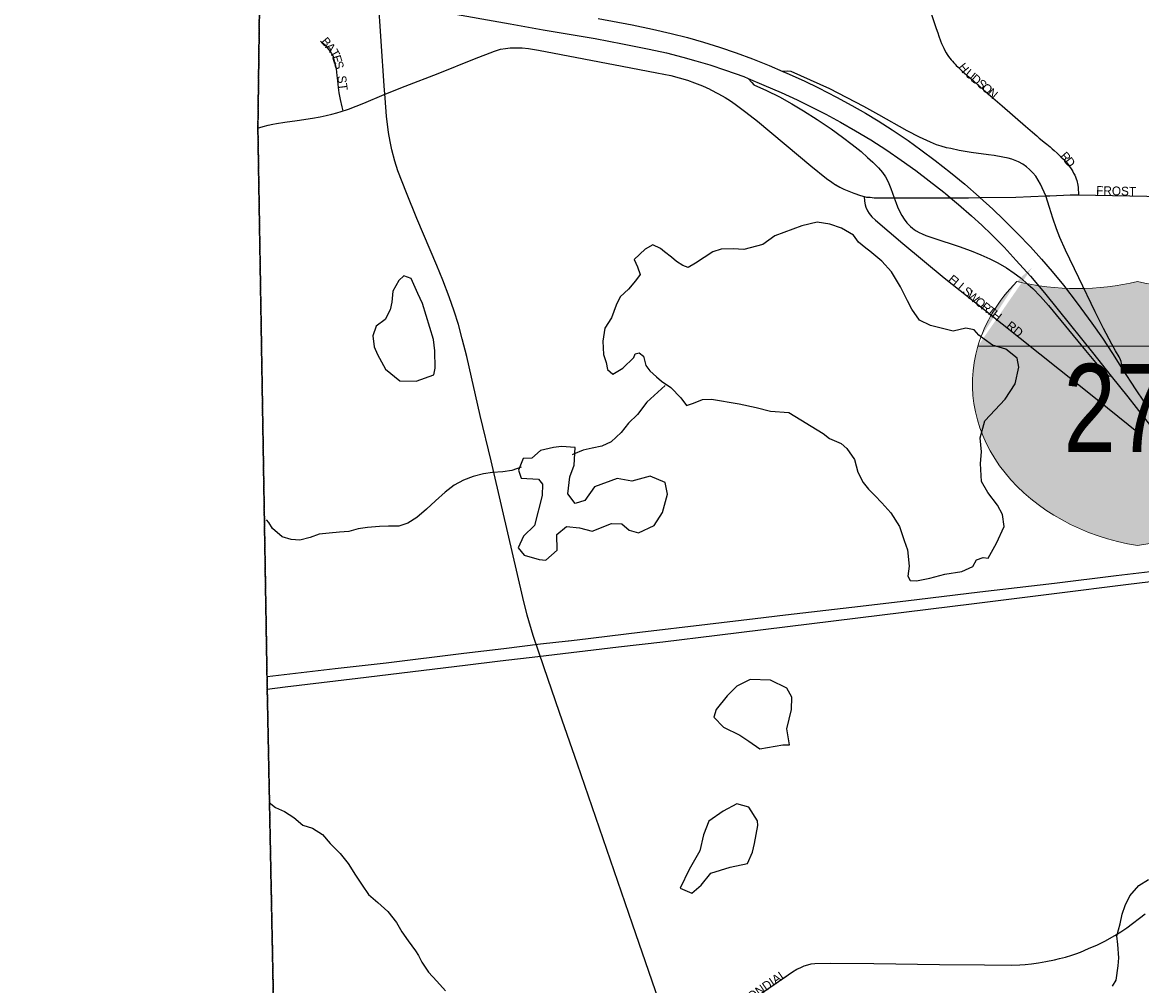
# Model space of a CAD drawing. Header units: feet. Extents: x 2113747 to 2516209, y 960708 to 1356798.
# Tile 135 of 253: x 2271826 to 2278182, y 1185654 to 1191123. Entities that reach past the tile are written whole.
import ezdxf
from ezdxf.enums import TextEntityAlignment as Align

# ---------------------------------------------------------------- set-up
doc = ezdxf.new("R2010")
doc.units = ezdxf.units.FT
doc.header["$LTSCALE"] = 50
doc.header["$MEASUREMENT"] = 0
doc.linetypes.add('OhDOT_USTN3', pattern=[0.22, 0.165, -0.055])
doc.linetypes.add('rr2', pattern=[0])
for name, color, linetype in [('0_Xref', 7, 'Continuous'), ('GM_X_Adjacent_County', 251, 'OhDOT_USTN3'), ('GM_X_City_Street', 251, 'Continuous'), ('GM_X_City_Street_Text', 251, 'Continuous'), ('GM_X_County', 251, 'OhDOT_USTN3'), ('GM_X_Interchange_Ramps', 1, 'Continuous'), ('GM_X_Interstate_Location', 251, 'Continuous'), ('GM_X_Interstate_Route', 1, 'Continuous'), ('GM_X_Interstate_Shield', 251, 'Continuous'), ('GM_X_Minor_Lake', 5, 'Continuous'), ('GM_X_Minor_River', 5, 'Continuous'), ('GM_X_Rail_Line', 251, 'rr2')]:
    doc.layers.add(name, color=color, linetype=linetype)
doc.styles.add('Styledgn000', font='dgn000.shx')
doc.styles.add('Styledgn030', font='dgn030.shx')

# ---------------------------------------------------------------- blocks, each defined once
blk = doc.blocks.new('DGN_COMPLEXSHAPE')
at = {"layer": 'GM_X_Interstate_Shield', "color": 1, "linetype": 'Continuous', "lineweight": 0}
for p, q in [((2239370.9, 1219483.9), (2239370.9, 1219483.9)), ((2240055.8, 1219483.9), (2240055.8, 1219483.9)), ((2240740.7, 1219483.9), (2240740.7, 1219483.9)), ((2240962.3, 1219116.7), (2239149.3, 1219116.7)), ((2239149.3, 1219116.7), (2239149.3, 1219116.7))]:
    blk.add_line(p, q, dxfattribs=at)
for centre, start_param, end_param in [((2240290.2, 1218902.4), 2.47259, 2.911027), ((2239713.4, 1220380.4), 4.415841, 5.008937), ((2240398.3, 1220380.4), 4.415841, 5.008937), ((2239821.4, 1218902.4), 0.230566, 0.669003)]:
    blk.add_ellipse(centre, major_axis=(1171.9, 0), ratio=0.8, start_param=start_param, end_param=end_param, dxfattribs=at)
blk = doc.blocks.new('DGN_COMPLEXSHAPE1')
at = {"layer": 'GM_X_Interstate_Shield', "color": 5, "lineweight": 0}
for p, q in [((2240962.3, 1219116.7), (2239149.3, 1219116.7)), ((2239149.3, 1219116.7), (2239149.3, 1219116.7)), ((2240962.3, 1219116.7), (2240962.3, 1219116.7)), ((2240055.8, 1217983.8), (2240055.8, 1217983.8))]:
    blk.add_line(p, q, dxfattribs=at)
for centre, start_param, end_param in [((2240290.2, 1218902.4), 2.911027, 4.511031), ((2239821.4, 1218902.4), 4.913747, 6.513751)]:
    blk.add_ellipse(centre, major_axis=(1171.9, 0), ratio=0.8, start_param=start_param, end_param=end_param, dxfattribs=at)
blk = doc.blocks.new('M1-1_3')
at = {"layer": 'GM_X_Interstate_Shield', "linetype": 'Continuous'}
h = blk.add_hatch(color=1, dxfattribs=at)
edge = h.paths.add_edge_path()
edge.add_line((-906.5, 351.5), (-906.5, 351.5))
edge.add_ellipse((234.4, 137.3), major_axis=(1171.9, 0), ratio=0.8, start_angle=501.66896, end_angle=526.78955, ccw=False)
edge.add_line((-684.9, 718.7), (-684.9, 718.7))
edge.add_ellipse((-342.4, 1615.3), major_axis=(1171.9, 0), ratio=0.8, start_angle=253.00907, end_angle=286.99093)
edge.add_line((0, 718.7), (0, 718.7))
edge.add_ellipse((342.4, 1615.3), major_axis=(1171.9, 0), ratio=0.8, start_angle=253.00907, end_angle=286.99093)
edge.add_line((684.9, 718.7), (684.9, 718.7))
edge.add_ellipse((-234.4, 137.3), major_axis=(1171.9, 0), ratio=0.8, start_angle=373.21045, end_angle=398.33104, ccw=False)
edge.add_line((906.5, 351.5), (-906.5, 351.5))
h = blk.add_hatch(color=5, dxfattribs=at)
edge = h.paths.add_edge_path()
edge.add_line((-906.5, 351.5), (-906.5, 351.5))
edge.add_ellipse((234.4, 137.3), major_axis=(1171.9, 0), ratio=0.8, start_angle=166.78955, end_angle=258.46304)
edge.add_line((0, -781.3), (0, -781.3))
edge.add_ellipse((-234.4, 137.3), major_axis=(1171.9, 0), ratio=0.8, start_angle=-78.46304, end_angle=13.21045)
edge.add_line((906.5, 351.5), (906.5, 351.5))
edge.add_line((906.5, 351.5), (-906.5, 351.5))
at = {"layer": 'GM_X_Interstate_Shield', "color": 1, "linetype": 'Continuous', "lineweight": 0}
blk.add_blockref('DGN_COMPLEXSHAPE', (-2240055.8, -1218765.1), dxfattribs=at)
at = {"layer": 'GM_X_Interstate_Shield', "color": 5, "lineweight": 0}
blk.add_blockref('DGN_COMPLEXSHAPE1', (-2240055.8, -1218765.1), dxfattribs=at)
at = {"layer": 'GM_X_Interstate_Shield', "color": 18, "linetype": 'Continuous', "lineweight": 0, "true_color": 0x1e0000, "style": 'Styledgn000', "width": 0.8}
blk.add_text('271', height=500, dxfattribs=at).set_placement((25.7, -250), align=Align.CENTER)
blk = doc.blocks.new('POR')
at = {"layer": 'GM_X_Adjacent_County', "flags": 128}
blk.add_lwpolyline([(2192629.9, 1167519.5), (2192631.2, 1170403.5), (2192632.8, 1173672.8), (2192633.8, 1175629.5), (2192671.1, 1181169.3), (2192669.3, 1184775.1), (2192667.8, 1187766.9), (2192660.9, 1188884.7), (2192638, 1192623.1), (2192637, 1192687), (2192624.5, 1194837.8), (2192737.6, 1194839.7), (2198605.6, 1194974.2), (2199009.7, 1194982.8), (2204631.8, 1195039.6), (2205347.9, 1195050.5), (2205386.6, 1195051.1), (2205910.4, 1195059.1), (2205996.9, 1195060.4), (2208466.7, 1195086.6), (2214754.4, 1195227), (2218436, 1195308), (2224284, 1195428.9), (2225752.4, 1195457.9), (2225462.4, 1195534.2), (2225401.5, 1195595.2), (2225364.4, 1195690.5), (2225385.6, 1195870.7), (2225422.7, 1195968.7), (2225454.5, 1196101.2), (2225555.1, 1196175.4), (2225730, 1196146.2), (2225936.7, 1196103.9), (2226103.6, 1195950.2), (2226196.3, 1195762.1), (2226318.2, 1195778), (2226413.6, 1195876), (2226477.1, 1196119.8), (2226432.1, 1196339.7), (2226254.6, 1196527.8), (2226111.5, 1196633.7), (2226016.1, 1196776.8), (2225706.3, 1197037.8), (2225597.5, 1197214), (2225541.9, 1197428.6), (2225549.8, 1197574.3), (2225533.9, 1197682.9), (2225510.1, 1197751.8), (2225433.3, 1197823.4), (2225319.3, 1197810.1), (2225163, 1197849.8), (2225022.6, 1197884.3), (2224866.2, 1197995.8), (2224773.6, 1198237.6), (2224766.2, 1198416.3), (2224818.6, 1198832.8), (2224831.8, 1198917.6), (2224868.9, 1199050.1), (2224916.6, 1199124.2), (2224988.2, 1199164), (2225078.2, 1199177.2), (2225210.7, 1199142.8), (2225361.7, 1199058), (2225454.5, 1198986.5), (2225541.9, 1198975.9), (2225626.7, 1199020.9), (2225653.2, 1199068.6), (2225634.6, 1199164), (2225576.3, 1199317.6), (2225558.1, 1199409.1), (2225502.1, 1199640.9), (2225359.1, 1199810.4), (2225210.7, 1199887.3), (2225033.2, 1199916.4), (2224903.4, 1199927), (2224733.8, 1199887.3), (2224588.1, 1199836.9), (2224426.5, 1199852.8), (2224304.6, 1199924.4), (2224140.3, 1200009.2), (2224033.1, 1200099.2), (2223933.7, 1200223.8), (2223870.1, 1200324.4), (2223843.6, 1200456.9), (2223875.4, 1200570.8), (2223989.3, 1200713.9), (2224135, 1200891.4), (2224264.9, 1201013.3), (2224315.2, 1201058.3), (2224325.8, 1201095.4), (2224307.2, 1201143.1), (2224270.1, 1201185.5), (2224190.7, 1201257), (2224050.2, 1201262.3), (2223875.4, 1201254.4), (2223719.1, 1201259.7), (2223624.4, 1201296.8), (2223554.8, 1201352.4), (2223464.7, 1201458.4), (2223422.3, 1201569.7), (2223427.6, 1201646.5), (2223462.1, 1201752.5), (2223552.1, 1201842.6), (2223692.6, 1201903.5), (2223840.9, 1201967.1), (2223893.9, 1201998.9), (2223939, 1202043.9), (2223962.8, 1202134), (2223909.8, 1202269.1), (2223851.5, 1202340.7), (2223774.7, 1202356.6), (2223692.6, 1202348.6), (2223578.6, 1202303.6), (2223491.2, 1202258.5), (2223382.6, 1202226.8), (2223303.1, 1202247.9), (2223247.5, 1202300.9), (2223215.7, 1202377.8), (2223197.1, 1202483.7), (2223244.8, 1202642.7), (2223353.4, 1202799), (2223454.1, 1202942.1), (2223462.1, 1203018.9), (2223462.1, 1203064), (2223390.5, 1203188.5), (2223235.7, 1203282.8), (2223181.3, 1203339.3), (2223130.4, 1203395.8), (2223116.3, 1203463.6), (2223153, 1203562.4), (2223226.5, 1203633.1), (2223288.6, 1203695.2), (2223316.9, 1203765.9), (2223297.1, 1203887.3), (2223251.9, 1203949.5), (2223175.6, 1203974.9), (2223085.2, 1203955.1), (2223006.1, 1203918.4), (2222935.5, 1203853.4), (2222850.7, 1203698), (2222740.6, 1203607.6), (2222675.6, 1203593.5), (2222616.2, 1203610.5), (2222559.7, 1203698), (2222463.7, 1204073.8), (2222458, 1204285.7), (2222497.6, 1204359.1), (2222596.5, 1204452.4), (2222805.5, 1204585.1), (2222929.8, 1204675.6), (2222992, 1204740.5), (2223006.1, 1204788.6), (2222972.2, 1204847.9), (2222910.1, 1204912.9), (2222760.3, 1204955.2), (2222599.3, 1204969.4), (2222480.6, 1205008.9), (2222404.4, 1205076.7), (2222263.1, 1205240.6), (2222181.2, 1205336.6), (2222079.5, 1205407.3), (2221966.5, 1205441.2), (2221881.7, 1205472.2), (2221797, 1205516.5), (2221703.7, 1205619.2), (2221630.3, 1205687), (2221562.5, 1205698.3), (2221463.6, 1205681.3), (2221311, 1205613.5), (2221195.2, 1205576.8), (2221070.9, 1205582.4), (2220859, 1205622), (2220743.2, 1205681.3), (2220576.5, 1205822.6), (2220455, 1205944), (2220302.4, 1206023.1), (2220181, 1206074), (2220090.6, 1206150.3), (2220048.2, 1206308.5), (2220039.7, 1206483.6), (2219974.7, 1206616.4), (2219935.2, 1206709.7), (2219898.5, 1206817), (2219906.9, 1206918.7), (2220005.8, 1207031.7), (2220152.7, 1207136.3), (2220291.1, 1207226.7), (2220373.1, 1207288.8), (2220421.9, 1207378.1), (2220410.9, 1207565.9), (2220407.2, 1207760.7), (2220339.7, 1208008), (2220291, 1208255.3), (2220324.8, 1208431.4), (2220444.6, 1208768.6), (2220470.9, 1208944.7), (2220422.2, 1209154.5), (2220328.5, 1209281.8), (2220103.7, 1209491.7), (2219826.5, 1209709), (2219691.6, 1209851.3), (2219429.3, 1210203.5), (2219283.2, 1210473.3), (2219245.7, 1210694.3), (2219320.7, 1211065.2), (2219356.9, 1211201.2), (2219410.6, 1211402.4), (2219451.8, 1211743.4), (2219388.1, 1211971.9), (2219215.8, 1212230.4), (2219028.4, 1212466.5), (2218661.3, 1212777.4), (2218365.3, 1213088.4), (2218207.9, 1213346.9), (2218114.2, 1213710.3), (2218088, 1214032.6), (2218118, 1214403.5), (2218200.4, 1214647), (2218372.8, 1214973), (2218440.2, 1215096.6), (2218541.4, 1215411.3), (2218635, 1215696.1), (2218743.7, 1215898.4), (2218886.1, 1216149.4), (2219047.2, 1216370.4), (2219095.9, 1216516.6), (2219144.6, 1216741.4), (2219144.6, 1216921.2), (2219118.3, 1217142.2), (2219133.3, 1217333.3), (2219144.6, 1217520.7), (2219065.9, 1217816.6), (2219058.4, 1218048.9), (2219054.6, 1218326.2), (2219075.1, 1218515), (2219103.6, 1218655.5), (2219090, 1218753.5), (2219032.2, 1218921.9), (2218878.6, 1219180.4), (2218788.6, 1219296.6), (2218691.2, 1219360.2), (2218575.1, 1219379), (2218297.8, 1219382.7), (2217968.1, 1219292.8), (2217739.6, 1219274.1), (2217544.8, 1219307.8), (2217436.1, 1219296.6), (2217237.5, 1219296.6), (2217140.1, 1219345.3), (2217039, 1219457.7), (2216781, 1219756.6), (2216623.1, 1220057.1), (2216570, 1220251), (2216533.2, 1220570.4), (2216540.7, 1220686.5), (2216551.9, 1220843.9), (2216668.1, 1220915.1), (2216847.9, 1220915.1), (2217027.7, 1220836.4), (2217394.9, 1220686.5), (2217522.3, 1220769), (2217675.9, 1220956.3), (2217732.1, 1221094.9), (2217720.9, 1221244.8), (2217683.4, 1221394.7), (2217559.6, 1221466.3), (2217447.4, 1221394.7), (2217323.7, 1221398.4), (2217147.6, 1221465.8), (2216990.3, 1221615.7), (2216922.8, 1221671.9), (2216776.7, 1221754.3), (2216638.1, 1221784.3), (2216499.5, 1221758.1), (2216364.6, 1221701.9), (2216282.2, 1221679.4), (2216188.5, 1221761.8), (2216154.8, 1221904.2), (2216195, 1221993.3), (2217854.6, 1222013.8), (2218902.3, 1222026.2), (2221110.2, 1222044.8), (2224969.7, 1222054.4), (2226270.9, 1222054.4), (2227184.2, 1222047.2), (2228798.4, 1222028), (2230481.2, 1221983), (2231335, 1221970.9), (2233013.3, 1221964.2), (2233375.5, 1221985.7), (2235298.9, 1222030.3), (2235886, 1222018.9), (2238008.6, 1221951.6), (2239797.9, 1221947.1), (2240042.3, 1221946.5), (2240473.1, 1221945.4), (2240926.8, 1221944.3), (2242478.9, 1221940.4), (2243220.1, 1221938.8), (2246206.9, 1221908.5), (2259652.5, 1221764.6), (2265464.6, 1221710.9), (2271661.6, 1221657), (2271878.3, 1221655.1), (2272245.5, 1221652), (2272941.3, 1221646.2), (2272946, 1221095.4), (2272949.1, 1220734.4), (2272952.1, 1220381.2), (2272955.4, 1219996), (2272959.4, 1219526.6), (2272961.9, 1219224.8), (2272968.2, 1218487.3), (2272977.4, 1217406), (2272974.8, 1216501), (2272990.9, 1215563.4), (2273071.2, 1206556.1), (2273192.8, 1198453.5), (2273152, 1195400.2), (2273227.8, 1192712.3), (2273176, 1191452.9), (2273163.7, 1190519), (2273216.2, 1187364.3), (2273321.3, 1182083.5), (2273359.1, 1179653.6), (2273351.3, 1179125), (2273357.7, 1177775.8), (2273384.1, 1177023.3), (2273394.3, 1176620.2), (2273391.7, 1176176.2), (2273414.8, 1174719.8), (2273428, 1173103.9), (2273425.8, 1173043.6), (2273462.1, 1168895.5), (2273464.5, 1168621), (2273485.8, 1167056), (2273539.3, 1163371.7), (2273559.6, 1160545.6), (2273585.4, 1158808.2), (2273596.3, 1155295.4), (2273631.6, 1150488), (2273636.5, 1149823), (2273644.5, 1148717.3), (2273648.4, 1148193.1), (2273652, 1147705.5), (2273706.6, 1144116.6), (2273707.6, 1143905.8), (2273727.1, 1137671.6), (2273735.1, 1134958.5), (2273761.9, 1131307.3), (2273776.3, 1128907.7), (2273781.7, 1128012.6), (2273782.4, 1127896.3), (2273784.2, 1127598.8), (2273791.5, 1126394.8), (2273793.6, 1126045), (2273794.2, 1125937.8), (2273799.7, 1125028), (2273809.4, 1124393.2), (2273866, 1121326.5), (2273859.4, 1119169.8), (2273876.6, 1118816.7), (2273877.6, 1116829.3), (2273844.6, 1115019.5), (2273847.8, 1114656.2), (2273851, 1114280.8), (2273852.3, 1114201.4), (2273856.5, 1113636.4), (2273857.2, 1113574.9), (2273859.5, 1113280.7), (2273861.4, 1113068.9), (2273868, 1112293.9), (2273872.2, 1111793.8), (2273877.5, 1111173.5), (2273881.1, 1110747.6), (2273883.9, 1110420.3), (2273884.8, 1110318.2), (2273888.6, 1109866.3), (2273890, 1109707.5), (2273891.8, 1109492.1), (2273890.4, 1108659.3), (2273894.8, 1107881.1), (2273927.6, 1105260.2), (2273922.8, 1103968.8), (2273943.7, 1101977.2), (2274002.6, 1096381.5), (2274018.6, 1094549.4), (2274044.9, 1093010.2), (2274048.7, 1092052.6), (2274067.2, 1090515.4), (2273842.4, 1090510.7), (2272585.3, 1090487.3), (2271751, 1090471.4), (2270733.1, 1090435.2), (2268200, 1090404.7), (2267777.9, 1090417.9), (2267760.3, 1089303.9), (2267673.8, 1087761.6), (2267628.1, 1085889.8), (2267594, 1084591.7), (2267582.7, 1084034.8), (2267570.3, 1083741), (2267407.2, 1076550.8), (2267310.2, 1072879), (2267224, 1068545.6), (2267218.3, 1067679.9), (2267123.1, 1064546.5), (2267119.1, 1064405.2), (2267104.5, 1064277.9), (2267008.7, 1060529.1), (2266029.7, 1060557.9), (2264763.9, 1060590.1), (2264178.8, 1060604.7), (2263522.7, 1060622.5), (2262904.9, 1060648.5), (2262577.6, 1060658), (2262494, 1060660.5), (2262467.7, 1060661.6), (2262069.3, 1060670.2), (2259905, 1060723.2), (2259350.2, 1060738.4), (2254917, 1060859.8), (2252021.6, 1060939.2), (2251064.1, 1060965.4), (2247613.1, 1061077.2), (2245772.7, 1061157), (2240478.8, 1061338.5), (2240258.8, 1061346.5), (2239174.2, 1061389.9), (2237828.1, 1061435.5), (2234872.6, 1061543.7), (2228637.7, 1061772), (2226856.4, 1061837.2), (2226221.3, 1061860.2), (2224371, 1061928), (2218716.2, 1062135.2), (2216024.1, 1062233.7), (2214252.3, 1062298.5), (2212077.5, 1062441.6), (2210447.7, 1062486), (2205425.9, 1062621.2), (2204591.8, 1062651.7), (2204074.2, 1062670.6), (2204061.3, 1063896.1), (2204018.7, 1067962.2), (2204017.8, 1068050.4), (2203986, 1071081.2), (2203969.1, 1073268.3), (2203919.7, 1078642.6), (2203897.5, 1079534.1), (2203924.1, 1083121.6), (2203902.3, 1084169), (2203923.9, 1085136.9), (2203915.9, 1085866.3), (2203909.3, 1086297.6), (2203904.8, 1086751.9), (2203874, 1089335.2), (2203868.8, 1089766.1), (2203327, 1089754.3), (2199689.1, 1089719.7), (2199501.9, 1089724.5), (2198608.4, 1089725.7), (2198226.9, 1089714.9), (2197797.6, 1089712.6), (2197121.5, 1089708), (2195423.4, 1089702.7), (2195255.6, 1089694.6), (2194546.9, 1089678.2), (2193306.3, 1089676.1), (2192605.8, 1089671.9), (2192619.6, 1092103.3), (2192625.3, 1092537.8), (2192655.8, 1094119.7), (2192658.9, 1095336.3), (2192658, 1095922.6), (2192588.6, 1099321.9), (2192674.5, 1103192.8), (2192654.8, 1107795.5), (2192654.1, 1108034.1), (2192653, 1108439.7), (2192666.1, 1108661.5), (2192655.7, 1108900), (2192656.8, 1109082.6), (2192653.9, 1109924.3), (2192636.4, 1110046.8), (2192644.4, 1110728.7), (2192636.8, 1111737.7), (2192634.1, 1112042.6), (2192629.5, 1112563.6), (2192567, 1113876.2), (2192570.8, 1115766.5), (2192562.7, 1116200.3), (2192562.2, 1116521.2), (2192561.7, 1116842), (2192568.4, 1119398.8), (2192556.7, 1120002.2), (2192551.5, 1123337.2), (2192552.2, 1123393.2), (2192559.7, 1126775.7), (2192557.3, 1127768), (2192541.4, 1130026.9), (2192543.4, 1132645.5), (2192543.5, 1135846.7), (2192542.4, 1136084.5), (2192539.5, 1136744.2), (2192530.1, 1137575), (2192539.4, 1140482.2), (2192538.9, 1143380.8), (2192552.3, 1147211.2), (2192555.8, 1148675.9), (2192557.2, 1148924), (2192558, 1149453.5), (2192561.9, 1150576.9), (2192568.8, 1152460.6), (2192570.2, 1152862.8), (2192571.3, 1153175.8), (2192574.9, 1154176.3), (2192587.8, 1155252.3), (2192594.1, 1158494.9), (2192604.3, 1162456.4), (2192620.3, 1166969.1), (2192629.9, 1167519.5)], dxfattribs=at)
at = {"layer": 'GM_X_City_Street', "flags": 128}
for points in [[(2276988.9, 1191167.5), (2277014.9, 1191088.9), (2277024, 1191062.9), (2277030.6, 1191044.2), (2277039.6, 1191017.7), (2277046.2, 1191002.1), (2277052.5, 1190987.1), (2277058.3, 1190975.6), (2277064.3, 1190963.3), (2277072.6, 1190949.5), (2277078.2, 1190940.5), (2277086.1, 1190929.5), (2277094, 1190919), (2277101.3, 1190910), (2277108.6, 1190901.7), (2277115.7, 1190893.9), (2277122.5, 1190886.1), (2277129.9, 1190878.3), (2277139.9, 1190867.9), (2277151.2, 1190856.5), (2277163.3, 1190845.3), (2277176.4, 1190833.9), (2277215.9, 1190799.6), (2277298.3, 1190728.4), (2277389.4, 1190648.1), (2277521.9, 1190532.9), (2277562.7, 1190498.5), (2277586.6, 1190477.7), (2277600.9, 1190466.1), (2277617, 1190452.9), (2277628.8, 1190443.2), (2277636.1, 1190437.3), (2277644, 1190430.7), (2277653, 1190423.4), (2277662.1, 1190415.5), (2277673.4, 1190405.6), (2277685.5, 1190394.7), (2277702, 1190379.5), (2277715.5, 1190366.9), (2277729.8, 1190353.4), (2277739.8, 1190343.9), (2277746.8, 1190336.9), (2277752.8, 1190330.4), (2277758.9, 1190323.4), (2277764.5, 1190316.5), (2277771.5, 1190306.9), (2277778.4, 1190296.9), (2277785.8, 1190285.2), (2277791, 1190276.1), (2277796.2, 1190266.5), (2277802.3, 1190254.4), (2277806.2, 1190245.7), (2277810.5, 1190234.4), (2277813.6, 1190225.3), (2277816.2, 1190216.2), (2277817.9, 1190208.3), (2277819.7, 1190198.3), (2277821.4, 1190184.9), (2277823.3, 1190143.5)], [(2273647.8, 1190620.1), (2273642.3, 1190643.4), (2273632.7, 1190684.1), (2273625.2, 1190723.3), (2273621.4, 1190753.4), (2273617.6, 1190791.2), (2273614.4, 1190820.4), (2273609.7, 1190859.1), (2273603.4, 1190887.9), (2273595.5, 1190919.6), (2273590.8, 1190932.2), (2273584.2, 1190943.5), (2273575.5, 1190957), (2273550.5, 1190987), (2273536.2, 1191000.5), (2273518.7, 1191015.4)], [(2274394, 1190915.3), (2274507.1, 1190959.9), (2274541.4, 1190969.7), (2274570, 1190975), (2274595.7, 1190977.8), (2274628.1, 1190979), (2274663.9, 1190977.8), (2274699.6, 1190974.3), (2274757.8, 1190965.3), (2274886.5, 1190939.9), (2275231.7, 1190874.2), (2275428.5, 1190836.6), (2275508.7, 1190820.2), (2275555.8, 1190808.3), (2275603.2, 1190794.4), (2275643.1, 1190780), (2275688.9, 1190761.6), (2275730.3, 1190742.6), (2275732.7, 1190741.4)], [(2273647.8, 1190620.1), (2273660.6, 1190624.6), (2273678.2, 1190630.9), (2273765.2, 1190664.8), (2273881.3, 1190713), (2274000.3, 1190760.2), (2274186.8, 1190833.4), (2274394, 1190915.3)], [(2275732.7, 1190741.4), (2275779.1, 1190717.6), (2275817.2, 1190696.1), (2275847.2, 1190677.8), (2275874, 1190659), (2275934.1, 1190613.6), (2276001.1, 1190560.9), (2276234.4, 1190366)], [(2273162.4, 1190521.7), (2273194.1, 1190531.4), (2273222.6, 1190538.9), (2273248.3, 1190544.2), (2273270.3, 1190548.5), (2273316, 1190555.5), (2273387.3, 1190566.2), (2273473.8, 1190579), (2273516.6, 1190586.7), (2273551.1, 1190593.5), (2273583.3, 1190601), (2273611.7, 1190608.5), (2273637.3, 1190616.5), (2273647.8, 1190620.1)], [(2276234.4, 1190366), (2276303.4, 1190308.3), (2276393.1, 1190236.3), (2276422.3, 1190214.6), (2276444.6, 1190200.2), (2276445.8, 1190199.6)], [(2276445.8, 1190199.6), (2276467.8, 1190187.3), (2276491.6, 1190175.6), (2276509.9, 1190167.8), (2276548.6, 1190152.2), (2276586.7, 1190139.3), (2276606.5, 1190133.4)], [(2276606.5, 1190133.4), (2276609.2, 1190107.7), (2276612.6, 1190087.1), (2276616.2, 1190073.4), (2276625.5, 1190053.1), (2276635.3, 1190036.8), (2276649.5, 1190019.6), (2276670.2, 1189999.4), (2276825.5, 1189868), (2277060.6, 1189672.9), (2277279.1, 1189499.4), (2277929.3, 1188982.1), (2278164.3, 1188792.1), (2278166.9, 1188790)], [(2276606.5, 1190133.4), (2276620.5, 1190131.2), (2276639.8, 1190129.6), (2276664, 1190127.4), (2276710.3, 1190125.7), (2276777.1, 1190126)], [(2276777.1, 1190126), (2277096.7, 1190127.1), (2277198.9, 1190127.4), (2277264.2, 1190128.2), (2277467.9, 1190130.6), (2277638.1, 1190137.7)], [(2277638.1, 1190137.7), (2277661.3, 1190138.7), (2277775.7, 1190142.8), (2277823.3, 1190143.5)], [(2277823.3, 1190143.5), (2278308, 1190135)], [(2275986, 1185584.1), (2276199.4, 1185731.8), (2276224.5, 1185746.4), (2276246.1, 1185757.1), (2276266.6, 1185766.1), (2276286.8, 1185772.2), (2276305.3, 1185777), (2276326.4, 1185779.2), (2276415.5, 1185781.1), (2276661.7, 1185779.6), (2277034, 1185774.6), (2277290.5, 1185771.8), (2277442.7, 1185770), (2277490.7, 1185771.7), (2277521.5, 1185773.5), (2277556.8, 1185776.9), (2277596.6, 1185782.6), (2277637.4, 1185790), (2277686.8, 1185800.8), (2277716.6, 1185807.5), (2277749.1, 1185815.5), (2277785.1, 1185826.3), (2277808.1, 1185834.6), (2277835.5, 1185844.4), (2277881.1, 1185863.6), (2277931.5, 1185886.1), (2277973.6, 1185906.2), (2278030, 1185937.7), (2278064.8, 1185959.1), (2278098.2, 1185982.4), (2278202.1, 1186062.2)]]:
    blk.add_lwpolyline(points, dxfattribs=at)
at = {"layer": 'GM_X_County', "flags": 128}
blk.add_lwpolyline([(2353397.3, 1222450.6), (2356857.8, 1222526.2), (2358764.2, 1222567.9), (2364179.8, 1222723), (2365829.3, 1222755.4), (2369644.5, 1222836), (2372194.3, 1222881.1), (2374472.3, 1222923.6), (2379690, 1223029.2), (2379735.3, 1219825.9), (2379742.5, 1219374.1), (2379833.5, 1216178.2), (2380013.7, 1209139.3), (2380002.9, 1203412.7), (2380022.1, 1202248.7), (2380179.5, 1195355.7), (2380181.1, 1194352.1), (2380358.7, 1187411.8), (2380412.2, 1186569.4), (2380419, 1184192.9), (2380463.4, 1181822.8), (2380682.1, 1170162.6), (2380745.6, 1166807.5), (2380770.9, 1165044.4), (2380823.5, 1161381.7), (2380824.4, 1161039), (2380878.4, 1157551.6), (2380892.1, 1156694), (2381025.8, 1152330.2), (2381034.1, 1152022.9), (2381157.7, 1145149.6), (2381235.2, 1140057.3), (2381268.9, 1137567.7), (2381333.6, 1132856.3), (2381336.2, 1132676.3), (2381342.7, 1132209.7), (2381380.2, 1130882.5), (2381387.9, 1130504.3), (2381408.6, 1129490.6), (2381421.5, 1128859.1), (2381523.9, 1123852.6), (2381544, 1122871.8), (2381624.1, 1118858), (2381679.2, 1116097), (2382044.1, 1104151.5), (2382074.4, 1096083.3), (2382125.5, 1091786.6), (2380307.4, 1091765.7), (2379220.6, 1091753.5), (2378988.2, 1091750.9), (2374063.3, 1091695.8), (2368828.8, 1091636.7), (2365146.5, 1091594.1), (2364291.2, 1091584.2), (2363494.4, 1091575), (2360810.6, 1091544.4), (2360599, 1091542), (2358847.6, 1091522.2), (2355371.4, 1091476.5), (2352195.1, 1091434.8), (2348514, 1091386.5), (2345660.7, 1091348.1), (2342696.5, 1091308), (2341798.6, 1091295.9), (2335156.9, 1091206), (2333215.9, 1091179.6), (2331836.7, 1091160.8), (2328725.2, 1091118.3), (2328614.6, 1091116.8), (2326938, 1091094), (2326731.9, 1091091.2), (2324107.7, 1091055.6), (2318106.7, 1090974.3), (2313863.2, 1090916.7), (2307056.5, 1090902.7), (2301402.5, 1090840.2), (2299895.2, 1090830.9), (2299145.4, 1090827), (2298147.3, 1090820), (2294564.9, 1090799.7), (2294189.7, 1090794.9), (2291695.4, 1090779.5), (2287536.2, 1090732.9), (2283974.2, 1090692.1), (2281183.7, 1090660.2), (2280571.3, 1090645.8), (2279736.9, 1090638.3), (2276110.5, 1090564), (2275964.5, 1090560.6), (2275353.8, 1090543.6), (2275299.8, 1090544.7), (2274067.2, 1090515.4), (2274048.7, 1092052.6), (2274044.9, 1093010.2), (2274018.6, 1094549.4), (2274002.6, 1096381.5), (2273943.7, 1101977.2), (2273922.8, 1103968.8), (2273927.6, 1105260.2), (2273894.8, 1107881.1), (2273890.4, 1108659.3), (2273891.8, 1109492.1), (2273890, 1109707.5), (2273888.6, 1109866.3), (2273884.8, 1110318.2), (2273883.9, 1110420.3), (2273881.1, 1110747.6), (2273877.5, 1111173.5), (2273872.2, 1111793.8), (2273868, 1112293.9), (2273861.4, 1113068.9), (2273859.5, 1113280.7), (2273857.2, 1113574.9), (2273856.5, 1113636.4), (2273852.3, 1114201.4), (2273851, 1114280.8), (2273847.8, 1114656.2), (2273844.6, 1115019.5), (2273877.6, 1116829.3), (2273876.6, 1118816.7), (2273859.4, 1119169.8), (2273866, 1121326.5), (2273809.4, 1124393.2), (2273799.7, 1125028), (2273794.2, 1125937.8), (2273793.6, 1126045), (2273791.5, 1126394.8), (2273784.2, 1127598.8), (2273782.4, 1127896.3), (2273781.7, 1128012.6), (2273776.3, 1128907.7), (2273761.9, 1131307.3), (2273735.1, 1134958.5), (2273727.1, 1137671.6), (2273707.6, 1143905.8), (2273706.6, 1144116.6), (2273652, 1147705.5), (2273648.4, 1148193.1), (2273644.5, 1148717.3), (2273636.5, 1149823), (2273631.6, 1150488), (2273596.3, 1155295.4), (2273585.4, 1158808.2), (2273559.6, 1160545.6), (2273539.3, 1163371.7), (2273485.8, 1167056), (2273464.5, 1168621), (2273462.1, 1168895.5), (2273425.8, 1173043.6), (2273428, 1173103.9), (2273414.8, 1174719.8), (2273391.7, 1176176.2), (2273394.3, 1176620.2), (2273384.1, 1177023.3), (2273357.7, 1177775.8), (2273351.3, 1179125), (2273359.1, 1179653.6), (2273321.3, 1182083.5), (2273216.2, 1187364.3), (2273163.7, 1190519), (2273176, 1191452.9), (2273227.8, 1192712.3), (2273152, 1195400.2), (2273192.8, 1198453.5), (2273071.2, 1206556.1), (2272990.9, 1215563.4), (2272974.8, 1216501), (2272977.4, 1217406), (2272968.2, 1218487.3), (2272961.9, 1219224.8), (2272959.4, 1219526.6), (2272955.4, 1219996), (2272952.1, 1220381.2), (2272949.1, 1220734.4), (2272946, 1221095.4), (2272941.3, 1221646.2), (2274225.6, 1221624.2), (2276583.5, 1221584), (2279435.7, 1221566.7), (2287284, 1221585.8), (2287633.6, 1221586.7), (2288155.2, 1221588), (2289132.5, 1221589), (2291838.4, 1221591.7), (2294723.8, 1221588), (2295595.2, 1221590.6), (2298613, 1221604.6), (2299175.1, 1221608.8), (2303374.4, 1221676), (2308425.8, 1221766), (2313088.3, 1221841.3), (2315599.9, 1221874.5), (2319071, 1221920.3), (2326583.9, 1222060.9), (2327982.2, 1222075.8), (2333341.1, 1222132.7), (2335681.5, 1222157.3), (2338510.3, 1222201), (2341238.8, 1222244.5), (2343737.4, 1222286.4), (2344323.7, 1222288.3), (2349299.7, 1222361.1), (2350843.4, 1222394.8), (2353397.3, 1222450.6)], dxfattribs=at)
at = {"layer": 'GM_X_Interchange_Ramps', "flags": 128}
for points in [[(2277638.1, 1190137.7), (2277608.2, 1190204.2), (2277595.4, 1190227.1), (2277580.7, 1190248.9), (2277564, 1190269), (2277545.4, 1190287.5), (2277528.6, 1190302), (2277506.9, 1190317.7), (2277483.9, 1190330.3), (2277464.4, 1190339), (2277445.3, 1190345.9), (2277425, 1190351.4), (2277393.1, 1190358.3), (2277344.6, 1190366.5), (2277312, 1190371.1), (2277214.5, 1190384.8), (2277146.5, 1190396.1), (2277098.4, 1190406.1), (2277074.9, 1190411.3), (2277044.4, 1190419.9), (2277017.6, 1190428.2), (2276982.7, 1190441.8), (2276920.2, 1190470.7), (2276850.7, 1190507.8), (2276690.8, 1190598.1), (2276604.4, 1190645.4), (2276412.1, 1190744.6), (2276192.3, 1190844.4), (2276170.5, 1190845.9), (2276144.9, 1190844.4)], [(2275947.1, 1190804.3), (2275968.5, 1190781.4), (2275980.9, 1190768.2), (2276052.9, 1190736.1), (2276126.1, 1190699.1), (2276195, 1190661), (2276262.6, 1190620.6), (2276340, 1190571), (2276418.7, 1190517.5), (2276482.8, 1190471.7), (2276537.8, 1190430.1), (2276588.8, 1190388.9), (2276625.9, 1190356.5), (2276655, 1190329.8), (2276687.1, 1190297), (2276710.7, 1190269.7), (2276727.6, 1190245.7), (2276737.1, 1190228.5), (2276746.5, 1190207.5), (2276757.5, 1190178.9), (2276777.1, 1190126)], [(2278068.8, 1189161.9), (2278069.1, 1189175.3), (2278068.5, 1189186.5), (2278065.7, 1189197), (2278061.8, 1189206.9), (2278053.8, 1189224.3), (2278033.8, 1189258.6), (2278012.9, 1189295.2), (2277965.2, 1189385.2), (2277918.2, 1189479.2), (2277825.8, 1189671.7), (2277750.6, 1189828.7), (2277718.6, 1189900.8), (2277699.4, 1189949.7), (2277677.9, 1190011.7), (2277659.1, 1190071.2), (2277638.1, 1190137.7)], [(2276777.1, 1190126), (2276788, 1190096.6), (2276795.8, 1190075.6), (2276805.2, 1190054.6), (2276820.6, 1190025.6), (2276833, 1190006.3), (2276849, 1189985.5), (2276858.3, 1189975), (2276869.6, 1189964.4), (2276880.4, 1189954.6), (2276890.4, 1189946.7), (2276901.3, 1189938.9), (2276919, 1189929.8), (2276935.2, 1189922.1), (2276956.2, 1189913.2), (2277002.8, 1189897), (2277146.5, 1189850.5), (2277214.1, 1189825.4), (2277268.8, 1189803.3), (2277319.7, 1189780.5), (2277366.5, 1189756.8), (2277414.7, 1189728.7), (2277458.3, 1189699.5), (2277492.3, 1189673.8), (2277525.1, 1189646.6), (2277563.9, 1189611.2), (2277607.4, 1189566.6), (2277653.4, 1189515.3), (2277863.4, 1189259), (2277957.4, 1189145.3), (2277976.2, 1189127.9), (2277985.8, 1189121.4), (2277996.2, 1189116.6), (2278009.7, 1189114.9)]]:
    blk.add_lwpolyline(points, dxfattribs=at)
at = {"layer": 'GM_X_Interstate_Route', "flags": 128}
for points in [[(2275096, 1191145), (2275289.4, 1191108.7), (2275405, 1191084.6), (2275510.3, 1191060.1), (2275602.4, 1191036.3), (2275693.8, 1191010.2), (2275784.5, 1190981.7), (2275880.6, 1190948.9), (2275972.9, 1190914.9), (2276067.3, 1190877.4), (2276144.9, 1190844.4), (2276166.9, 1190835), (2276265.4, 1190790.3), (2276348, 1190750.4), (2276450.1, 1190698.1), (2276536.7, 1190651.4), (2276613.6, 1190607.6), (2276686.5, 1190563.5), (2276766.4, 1190512.2), (2276855.9, 1190451.3), (2276927.9, 1190399.9), (2277009.1, 1190338.8), (2277096.9, 1190270.1), (2277177.8, 1190203.4), (2277259.5, 1190132.5), (2277264.2, 1190128.2), (2277337, 1190061.8), (2277398.7, 1190003), (2277477.6, 1189924.3), (2277550.4, 1189848.7), (2277614.5, 1189778.6), (2277674.4, 1189709.1), (2277738.6, 1189630.3), (2277816.6, 1189529.1), (2277900.1, 1189415.4), (2277960.1, 1189329.3), (2278016.3, 1189243.6), (2278068.8, 1189161.9), (2278148.7, 1189037.2), (2278192.5, 1188971.6)], [(2274221.6, 1191180.1), (2274596.8, 1191115), (2274784.2, 1191081.2), (2275078.6, 1191030.4), (2275233.6, 1191001.1), (2275384.8, 1190969.9), (2275484.2, 1190949.1), (2275576.5, 1190926), (2275649.8, 1190904.2), (2275729.8, 1190881.1), (2275819.4, 1190851.3), (2275922.5, 1190814.6), (2275947.1, 1190804.3), (2276036.5, 1190767), (2276135.5, 1190724.9), (2276226.1, 1190682.2), (2276306.2, 1190644.1), (2276388.3, 1190602.4), (2276472.1, 1190557), (2276557.7, 1190507.9), (2276644.7, 1190455), (2276736, 1190396.3), (2276817.6, 1190340.9), (2276900.3, 1190281.4), (2276976.4, 1190224), (2277058.7, 1190158.6), (2277068.2, 1190150.8)], [(2277068.2, 1190150.8), (2277096.7, 1190127.1), (2277142.2, 1190089.3), (2277216.5, 1190024.5), (2277274.6, 1189971.1), (2277329, 1189918.6), (2277400.7, 1189846.1), (2277470.3, 1189771.7), (2277551.3, 1189681), (2277629.8, 1189588.1), (2277708.8, 1189491.5), (2277903.9, 1189248.1), (2278009.7, 1189114.9), (2278104, 1188996.1), (2278246.2, 1188815.5), (2278330.1, 1188710.5), (2278388.9, 1188639.9), (2278466.4, 1188550.9), (2278561.1, 1188446.4), (2278637.7, 1188365.5), (2278722.9, 1188279.1), (2278827.5, 1188177.1)], [(2273216, 1187408.9), (2273602.8, 1187453.6), (2273892.8, 1187487.1), (2274334.1, 1187540.5), (2274561.1, 1187568.2), (2274767.9, 1187593.5), (2274925, 1187611.7), (2274927.1, 1187611.9), (2274977.1, 1187617.8), (2275332.8, 1187659.9), (2275716.1, 1187705.4), (2275987.7, 1187737.7), (2276160.2, 1187758.5), (2276537.1, 1187801.6), (2276843, 1187838.3), (2277263.2, 1187888.8), (2277688.3, 1187938.6), (2278037.7, 1187981.9), (2278327, 1188016.8)], [(2273216.8, 1187337.6), (2273318.7, 1187349.5), (2273730.4, 1187399.6), (2274341.2, 1187473.9), (2274540.2, 1187497), (2274752.9, 1187521.7), (2275212.2, 1187576.6), (2275463.2, 1187605.9), (2275771.9, 1187643.7), (2277230.8, 1187822.9), (2277684.7, 1187880.1), (2278107.6, 1187933.3), (2278826.5, 1188020.9), (2278938.8, 1188034)]]:
    blk.add_lwpolyline(points, dxfattribs=at)
at = {"layer": 'GM_X_Minor_Lake'}
for p, q in [((2274160.4, 1189321.3), (2274097.8, 1189526.8)), ((2276178.3, 1188907.9), (2276373.9, 1188788.3)), ((2274777.6, 1188436.1), (2274733.8, 1188265.3)), ((2275808.4, 1187121.8), (2275901, 1187075)), ((2275983.5, 1186461.6), (2276003.4, 1186563.5))]:
    blk.add_line(p, q, dxfattribs=at)
at = {"layer": 'GM_X_Minor_Lake', "flags": 128}
for points in [[(2276706.9, 1188394.2), (2276757.6, 1188338.8), (2276806.6, 1188261.3), (2276833.6, 1188181.5), (2276852.3, 1188127.7), (2276861.4, 1188035.6), (2276854.1, 1187979.4), (2276868.5, 1187953.6), (2276904.5, 1187952.1), (2276980.3, 1187967.1), (2277064.1, 1187990.3), (2277161.9, 1188005.6), (2277223.6, 1188032.5), (2277245.2, 1188070.9), (2277283, 1188085.4), (2277311.1, 1188079.8), (2277358, 1188166.6), (2277400.8, 1188261.3), (2277392, 1188329.3), (2277363.3, 1188381), (2277308.4, 1188454.4), (2277273.6, 1188516), (2277266.3, 1188618.1), (2277273.5, 1188684.3), (2277264.5, 1188764.3), (2277291.3, 1188860.9), (2277407.9, 1188982.7), (2277464.8, 1189069.6), (2277485.6, 1189166), (2277475, 1189216), (2277410.3, 1189267.2), (2277336, 1189290.2), (2277287.6, 1189323.6), (2277257.3, 1189347.2), (2277230.9, 1189376.9), (2277184.7, 1189386.3), (2277112.9, 1189369.3), (2277058.7, 1189382.6), (2276982.5, 1189401.6), (2276920.1, 1189432.8), (2276877.3, 1189494.4), (2276852.7, 1189542.1), (2276813.7, 1189621.7), (2276762.6, 1189707.2), (2276707.8, 1189766.6), (2276639.1, 1189823.7), (2276616.9, 1189841.4), (2276574.4, 1189874.9), (2276545.9, 1189914.6), (2276477.4, 1189953.8), (2276411.1, 1189976.9), (2276338.9, 1189987.9), (2276253.1, 1189966.7), (2276099.8, 1189910.6), (2276030.4, 1189861.6), (2275922.7, 1189834), (2275862.6, 1189837.2), (2275794.6, 1189834.3), (2275746.8, 1189819.6), (2275649.5, 1189756.2), (2275607.8, 1189731.6), (2275577.7, 1189743.2), (2275541.4, 1189764.8), (2275513.1, 1189790.4), (2275472.7, 1189819.9), (2275450.4, 1189839.7), (2275406.2, 1189859.1), (2275362.4, 1189834.5), (2275301.2, 1189775.5), (2275319.7, 1189735.7), (2275334.2, 1189691.8), (2275308.7, 1189655.4), (2275269.2, 1189608.8), (2275221.8, 1189564.1), (2275198.3, 1189517.7), (2275171.2, 1189445.2), (2275133.9, 1189386.6), (2275122.9, 1189312.3), (2275125.8, 1189236.2), (2275142.4, 1189192.4), (2275148.9, 1189152.4), (2275179.2, 1189124.8), (2275236.8, 1189159.6), (2275298.1, 1189220.5), (2275305.8, 1189240.7), (2275329.8, 1189247), (2275354, 1189227.3), (2275366.7, 1189175.4), (2275389.1, 1189143.6), (2275427.5, 1189110.1), (2275455.8, 1189086.4), (2275508.3, 1189049.1), (2275565, 1188991.8), (2275597.6, 1188948.1), (2275637.4, 1188960.7), (2275689.2, 1188981.4), (2275739.2, 1188984.1), (2275897.6, 1188956.2), (2275993.9, 1188935.5), (2276074.2, 1188914.5), (2276178.3, 1188907.9)], [(2274097.8, 1189526.8), (2274071.1, 1189582.6), (2274034, 1189668.2), (2273991.8, 1189683.7), (2273964.1, 1189657.2), (2273930.9, 1189596.7), (2273923.6, 1189534.5), (2273914.2, 1189490.3), (2273886.8, 1189435.8), (2273835.3, 1189397.1), (2273816, 1189342.7), (2273824.8, 1189280.7), (2273843.3, 1189236.9), (2273888.4, 1189153.4), (2273969.2, 1189088.3), (2274063.3, 1189085.6), (2274162.9, 1189121), (2274170.4, 1189159.2), (2274169.2, 1189257.3), (2274160.4, 1189321.3)], [(2276373.9, 1188788.3), (2276410.2, 1188760.8), (2276476.6, 1188731.6), (2276509, 1188704), (2276551.8, 1188640.5), (2276570.7, 1188568.6), (2276601.4, 1188510.9), (2276631.9, 1188473.3), (2276666.4, 1188435.7), (2276706.9, 1188394.2)], [(2274733.8, 1188265.3), (2274672.5, 1188206.3), (2274641.3, 1188139.8), (2274675.8, 1188098.2), (2274760.2, 1188073.3), (2274798.2, 1188069.8), (2274863.5, 1188126.8), (2274860.4, 1188214.9), (2274915.9, 1188259.7), (2274990, 1188252.7), (2275062.3, 1188233.6), (2275171.8, 1188277.2), (2275229.8, 1188276), (2275272.3, 1188240.5), (2275324.5, 1188225.2), (2275414, 1188266.5), (2275461.1, 1188339.2), (2275489.8, 1188443.8), (2275477, 1188509.7), (2275390.5, 1188546.6), (2275286.8, 1188517.2), (2275204.6, 1188532.1), (2275075.1, 1188486.2), (2275020.1, 1188407.4), (2274966.3, 1188390.6), (2274923.6, 1188446.1), (2274934.4, 1188542.4), (2274959.6, 1188608.9), (2274966.3, 1188709.2), (2274888.2, 1188714.1), (2274842.3, 1188709.5), (2274768.4, 1188692.5), (2274719, 1188647.7), (2274671, 1188647.1), (2274643.8, 1188580.6), (2274658.4, 1188534.7), (2274756.5, 1188530), (2274780.8, 1188500.3), (2274777.6, 1188436.1)], [(2275901, 1187075), (2275951.5, 1187041.6), (2276014, 1186998.4), (2276143.8, 1187020.2), (2276181.8, 1187020.7), (2276166.7, 1187112.6), (2276193.3, 1187221.2), (2276196.4, 1187291.4), (2276167.8, 1187343.1), (2276075.2, 1187387.9), (2275959.1, 1187392.3), (2275883.6, 1187353.2), (2275828.2, 1187298.4), (2275765.2, 1187221.4), (2275753.7, 1187177.2), (2275808.4, 1187121.8)], [(2276003.4, 1186563.5), (2276001.1, 1186589.5), (2275952.1, 1186667), (2275883.9, 1186686.1), (2275806.4, 1186645), (2275725, 1186587.8), (2275694, 1186509.2), (2275673.1, 1186418.8), (2275612.4, 1186313.8), (2275561.7, 1186206.9), (2275628.1, 1186177.8), (2275681.5, 1186224.6), (2275736.7, 1186291.4), (2275846.3, 1186327), (2275944.1, 1186346.3), (2275973.3, 1186410.8), (2275983.5, 1186461.6)]]:
    blk.add_lwpolyline(points, dxfattribs=at)
at = {"layer": 'GM_X_Minor_River', "flags": 128}
for points in [[(2278046.5, 1185886.8), (2278042.3, 1185936.8), (2278059.9, 1186005.1), (2278071.7, 1186059.2), (2278089.5, 1186109.4), (2278115.2, 1186163.6), (2278167, 1186222), (2278220.9, 1186256.3)], [(2275476.1, 1189060.7), (2275373.3, 1188967.1), (2275320.1, 1188896.3), (2275268.7, 1188847.5), (2275227.3, 1188794.8), (2275170, 1188742), (2275116.3, 1188717.2), (2275062.4, 1188704.4), (2275010.5, 1188693.7), (2274956.8, 1188671), (2274948.8, 1188666.9)], [(2274659.6, 1188596.8), (2274605.8, 1188578.1), (2274553.9, 1188571.4), (2274495.9, 1188566.6), (2274444, 1188559.9), (2274386.1, 1188545), (2274330.4, 1188524.2), (2274278.7, 1188495.5), (2274227.2, 1188454.7), (2274171.8, 1188405.9), (2274120.4, 1188359.1), (2274066.9, 1188312.3), (2274015.3, 1188279.6), (2273963.5, 1188262.8), (2273905.5, 1188262.1), (2273853.5, 1188261.3), (2273785.5, 1188254.4), (2273733.6, 1188247.7), (2273679.7, 1188232.9), (2273627.8, 1188228.2), (2273567.8, 1188223.4), (2273511.9, 1188216.6), (2273460.1, 1188197.9), (2273402.3, 1188183.1), (2273352.2, 1188186.4), (2273302, 1188201.8), (2273247.4, 1188249.1), (2273225.5, 1188283.2), (2273211.7, 1188297.6)], [(2273227.6, 1186694), (2273263.5, 1186665.8), (2273315.4, 1186643.3), (2273367.9, 1186607.9), (2273418.4, 1186564.5), (2273474.7, 1186547.3), (2273531.1, 1186512), (2273573.8, 1186460.5), (2273630.5, 1186403.1), (2273677.2, 1186347.7), (2273718.1, 1186280.1), (2273756.8, 1186224.5), (2273791.5, 1186170.9), (2273844.1, 1186125.5), (2273900.7, 1186074.2), (2273951.5, 1186012.8), (2273980.2, 1185959.1), (2274016.9, 1185907.5), (2274059.6, 1185852), (2274075.9, 1185824.1)], [(2278017.4, 1185651.4), (2278037.8, 1185685.5), (2278048.8, 1185766.7), (2278052.5, 1185810.6), (2278046.5, 1185886.8)], [(2274075.9, 1185824.1), (2274094.9, 1185786.7), (2274131.9, 1185730.6), (2274179.9, 1185678.5), (2274229.9, 1185624.5)]]:
    blk.add_lwpolyline(points, dxfattribs=at)
at = {"layer": 'GM_X_Rail_Line', "flags": 128}
blk.add_lwpolyline([(2277965.7, 1169742.6), (2277989.3, 1169823.2), (2278014.1, 1169905.1), (2278035.8, 1169984.6), (2278059.4, 1170073.9), (2278085.5, 1170180.6), (2278109.7, 1170288), (2278127, 1170376.1), (2278143.8, 1170467.3), (2278157.5, 1170549.9), (2278169.2, 1170622.5), (2278212.1, 1170925.9), (2278251.8, 1171208.2), (2278323.8, 1171728.3), (2278373.4, 1172081.3), (2278392, 1172211.6), (2278405, 1172296.7), (2278421.2, 1172372.4), (2278451, 1172498.3), (2278485.2, 1172618.7), (2278536, 1172800.5), (2278550.2, 1172870.7), (2278563.3, 1172942), (2278576.6, 1173035.4), (2278577.6, 1173130.7), (2278577.6, 1173231.8), (2278575.7, 1173334.8), (2278561.4, 1173921.2), (2278552.1, 1174315.9), (2278545.3, 1174601.9), (2278539.7, 1174698.7), (2278533.5, 1174783.1), (2278523.6, 1174893), (2278506.8, 1175049.9), (2278371.5, 1176378.1), (2278306.3, 1177016.1), (2278295.2, 1177125), (2278281.6, 1177223.1), (2278266, 1177314.9), (2278249.3, 1177385.6), (2278228.8, 1177470.7), (2278200.9, 1177559.4), (2278162.4, 1177670.5), (2277644.3, 1179177.7), (2277587.2, 1179340.3), (2277566.1, 1179391.8), (2277541.9, 1179447), (2277511.5, 1179507.9), (2277484.8, 1179554.4), (2277454.4, 1179604.7), (2277417.8, 1179659.9), (2277353.2, 1179747.4), (2277132.3, 1180030.3), (2277065.3, 1180116.6), (2276999.5, 1180205.3), (2276951.8, 1180276.1), (2276904, 1180351.8), (2276855, 1180441.8), (2276820.8, 1180511.3), (2276790.4, 1180580.8), (2276759.4, 1180658.9), (2276737.1, 1180726), (2276718.4, 1180790.5), (2276699.8, 1180859.4), (2276683.7, 1180937.6), (2276669.6, 1181013.4), (2276653.3, 1181118.8), (2276630.3, 1181293.1), (2276527.8, 1182142.9), (2276508.7, 1182301.5), (2276497.5, 1182390.2), (2276487, 1182459.1), (2276472.7, 1182535.4), (2276456.3, 1182607.8), (2276431.9, 1182695.8), (2276406.5, 1182780), (2276349.6, 1182938.9), (2276183.1, 1183419.6), (2275290.3, 1186003.6), (2274979.5, 1186910.9), (2274876.5, 1187204.9), (2274788, 1187463.1), (2274726.9, 1187641.8), (2274692.6, 1187757.5), (2274668.1, 1187857.2), (2274552.4, 1188355.8), (2274488, 1188632.4), (2274426.8, 1188891), (2274349.7, 1189225.5), (2274324.3, 1189325.2), (2274302.2, 1189407.5), (2274277.7, 1189483.7), (2274250, 1189564.1), (2274214.7, 1189659.6), (2274180.8, 1189741.9), (2274065.6, 1190009.6), (2274007.7, 1190154.4), (2273958.4, 1190280.4), (2273941.9, 1190335), (2273925, 1190399.9), (2273915.1, 1190446), (2273906.2, 1190497.2), (2273893.9, 1190589.4), (2273885.9, 1190692), (2273881.2, 1190761.6), (2273829, 1191525.4), (2273770.7, 1192379.1), (2273707.7, 1193302.8), (2273660.6, 1193987.1), (2273643.2, 1194236.9), (2273624, 1194513.4), (2273602.8, 1194818.7), (2273590.1, 1195003.1), (2273579.3, 1195165.3), (2273557.6, 1195474.8), (2273534.6, 1195808.7), (2273520.5, 1196004.9), (2273502.6, 1196273.4), (2273475.3, 1196647.8), (2273455.1, 1196953.1), (2273435.4, 1197223), (2273417.9, 1197482.7), (2273406.7, 1197607.8), (2273394.9, 1197708.4), (2273382.2, 1197787.4), (2273362, 1197882), (2273340.3, 1197967.6), (2273318.7, 1198035.3), (2273268.9, 1198162.3), (2273227.9, 1198253.5), (2273191.7, 1198328.3)], dxfattribs=at)
at = {"color": 7, "linetype": 'Continuous', "lineweight": 0}
blk.add_blockref('M1-1_3', (2278159, 1188933.2), dxfattribs=at)
at = {"layer": 'GM_X_City_Street_Text', "char_height": 50, "attachment_point": 7, "line_spacing_factor": 0.8, "style": 'Styledgn030'}
for s, insert, rotation in [('{\\Fdgn000|c0;\\C256;B}', (2273518.4, 1191012), 310.46169), ('{\\Fdgn000|c0;\\C256;A}', (2273543.9, 1190982.1), 309.92313), ('{\\Fdgn000|c0;\\C256;T}', (2273569, 1190952.8), 299.41282), ('{\\Fdgn000|c0;\\C256;E}', (2273583.7, 1190928.2), 286.68093), ('{\\Fdgn000|c0;\\C256;S}', (2273593.7, 1190895), 285.57385), ('{\\Fdgn000|c0;\\C256;H}', (2277137.7, 1190867.3), 308.86804), ('{\\Fdgn000|c0;\\C256;U}', (2277174.8, 1190823.3), 319.79), ('{\\Fdgn000|c0;\\C256;D}', (2277208.4, 1190794.9), 319.76621), ('{\\Fdgn000|c0;\\C256;ST}', (2273613.6, 1190817.7), 277.13512), ('{\\Fdgn000|c0;\\C256;S}', (2277242, 1190766.5), 319.75723), ('{\\Fdgn000|c0;\\C256;O}', (2277268.8, 1190743.8), 319.76621), ('{\\Fdgn000|c0;\\C256;N}', (2277302.4, 1190715.3), 319.76621), ('{\\Fdgn000|c0;\\C256;R}', (2277715.9, 1190360.9), 311.46009), ('{\\Fdgn000|c0;\\C256;D}', (2277741, 1190332.6), 308.13759), ('{\\Fdgn000|c0;\\C256;FROST}', (2277923.6, 1190142.7), 358.66849), ('{\\Fdgn000|c0;\\C256;E}', (2277078.9, 1189655.9), 319.95301), ('{\\Fdgn000|c0;\\C256;L}', (2277105.8, 1189633.3), 319.93209), ('{\\Fdgn000|c0;\\C256;L}', (2277132.8, 1189610.6), 319.95526), ('{\\Fdgn000|c0;\\C256;S}', (2277159.7, 1189588), 319.95526), ('{\\Fdgn000|c0;\\C256;W}', (2277186.6, 1189565.3), 319.95121), ('{\\Fdgn000|c0;\\C256;O}', (2277230.5, 1189528.4), 320.06255), ('{\\Fdgn000|c0;\\C256;R}', (2277265.7, 1189499.1), 321.52729), ('{\\Fdgn000|c0;\\C256;T}', (2277297.4, 1189473.9), 322.27456), ('{\\Fdgn000|c0;\\C256;H}', (2277325.3, 1189452.3), 322.3121), ('{\\Fdgn000|c0;\\C256;RD}', (2277409, 1189391.8), 321.35263), ('{\\Fdgn000|c0;\\C256;MONDIAL}', (2275921.4, 1185532.7), 34.64222)]:
    blk.add_mtext(s, dxfattribs=dict(at, insert=insert, rotation=rotation))
at = {"layer": 'GM_X_Interstate_Location', "insert": (2278159.1, 1188933.2), "char_height": 1, "attachment_point": 5, "line_spacing_factor": 0.8, "style": 'Styledgn030'}
for s in ['{\\Fdgn000|c0;\\C256;-}', '{\\Fdgn000|c0;\\C256;,}', '{\\Fdgn000|c0;\\C256;.}']:
    blk.add_mtext(s, dxfattribs=at)
at = {"layer": 'GM_X_Interstate_Location', "insert": (2277853.4, 1188725.3), "char_height": 1, "attachment_point": 7, "rotation": 0.00001, "line_spacing_factor": 0.8, "style": 'Styledgn030'}
blk.add_mtext('{\\Fdgn000|c0;\\C256;480}', dxfattribs=at)

msp = doc.modelspace()

# ---------------------------------------------------------------- block references
at = {"layer": '0_Xref'}
msp.add_blockref('POR', (0, 0), dxfattribs=at)

doc.saveas('drawing.dxf')
